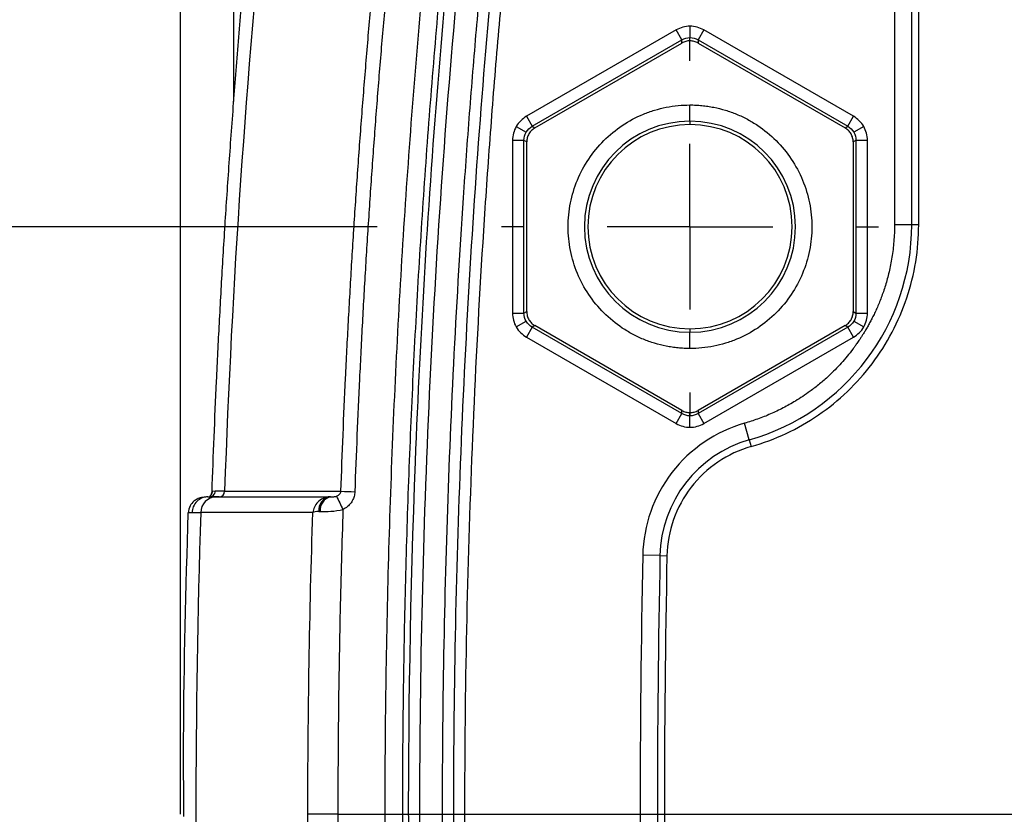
# Model space of a CAD drawing. Header units: millimetres. Extents: x 19 to 819, y 19 to 629.
# Tile 18 of 73: x 159 to 189, y 331 to 356. Entities that reach past the tile are written whole.
import ezdxf

# ---------------------------------------------------------------- set-up
doc = ezdxf.new("R2010")
doc.units = ezdxf.units.MM
doc.header["$LTSCALE"] = 3
doc.linetypes.add('CENTERX2', pattern=[20.32, 12.7, -2.54, 2.54, -2.54])
doc.layers.add('CENTER', color=40, linetype='CENTERX2')
doc.layers.add('DIMENSIONS', color=140, linetype='Continuous', lineweight=25)
doc.styles.add('SLDTEXTSTYLE0', font='TXT', dxfattribs={"width": 0.7})
doc.dimstyles.new('SLDDIMSTYLE2', dxfattribs={"dimtxt": 6.474023, "dimasz": 9.906, "dimexe": 0, "dimexo": 0.0625, "dimgap": 1.618506, "dimtad": 0, "dimtih": 1, "dimtoh": 1, "dimrnd": 1e-09, "dimzin": 12, "dimdsep": 46, "dimtxsty": 'SLDTEXTSTYLE0', "dimsah": 1, "dimcen": 0.09, "dimadec": 0, "dimazin": 3, "dimtfac": 1, "dimtmove": 0, "dimatfit": 0, "dimfxl": 0, "dimfrac": 2, "dimtolj": 1, "dimtzin": 12, "dimarcsym": 0})
doc.dimstyles.new('SLDDIMSTYLE3', dxfattribs={"dimtxt": 6.474023, "dimasz": 9.906, "dimexe": 0, "dimexo": 0.0625, "dimgap": 1.618506, "dimtad": 0, "dimtih": 1, "dimtoh": 1, "dimrnd": 1e-09, "dimzin": 4, "dimdsep": 46, "dimtxsty": 'SLDTEXTSTYLE0', "dimsah": 1, "dimcen": 0.09, "dimadec": 0, "dimazin": 1, "dimtfac": 1, "dimtmove": 0, "dimatfit": 0, "dimfxl": 0, "dimfrac": 2, "dimtolj": 1, "dimtzin": 12, "dimarcsym": 0})
doc.dimstyles.new('SLDDIMSTYLE8', dxfattribs={"dimtxt": 6.474023, "dimasz": 9.906, "dimexe": 0, "dimexo": 0.0625, "dimgap": 1.618506, "dimtad": 0, "dimtih": 1, "dimtoh": 1, "dimlfac": 1.333333, "dimrnd": 1e-09, "dimzin": 12, "dimdsep": 46, "dimtxsty": 'SLDTEXTSTYLE0', "dimsah": 1, "dimcen": 0.09, "dimadec": 0, "dimazin": 3, "dimtfac": 1, "dimtmove": 0, "dimatfit": 0, "dimfxl": 0, "dimfrac": 2, "dimtolj": 1, "dimtzin": 12, "dimarcsym": 0})

# ---------------------------------------------------------------- blocks, each defined once
blk = doc.blocks.new('_D_7')
at = {"layer": 'DIMENSIONS'}
for p, q in [((163.511, 335.04), (163.511, 435.212)), ((230.645, 335.04), (230.645, 435.212)), ((163.511, 425.687), (144.461, 425.687)), ((187.768, 425.687), (185.594, 425.687)), ((185.594, 425.687), (185.594, 415.397)), ((207.006, 425.687), (209.18, 425.687)), ((209.18, 425.687), (209.18, 415.397)), ((230.645, 425.687), (249.695, 425.687)), ((185.594, 415.397), (187.768, 415.397)), ((209.18, 415.397), (207.006, 415.397))]:
    blk.add_line(p, q, dxfattribs=at)
for points in [[(163.511, 425.687), (153.605, 427.211), (153.605, 424.163)], [(230.645, 425.687), (240.551, 424.163), (240.551, 427.211)]]:
    blk.add_solid(points, dxfattribs=at)
at = {"layer": 'DIMENSIONS', "char_height": 6.35, "attachment_point": 1, "style": 'SLDTEXTSTYLE0'}
for s, insert in [('67.1', (187.768, 435.322)), ('2.64', (187.768, 423.583))]:
    blk.add_mtext(s, dxfattribs=dict(at, insert=insert))
blk = doc.blocks.new('_D_8')
at = {"layer": 'DIMENSIONS'}
for p, q in [((143.369, 349.23), (143.369, 368.28)), ((169.532, 349.23), (133.844, 349.23)), ((133.75, 334.116), (131.576, 334.116)), ((131.576, 334.116), (131.576, 323.827)), ((152.988, 334.116), (155.162, 334.116)), ((155.162, 334.116), (155.162, 323.827)), ((131.576, 323.827), (133.75, 323.827)), ((155.162, 323.827), (152.988, 323.827)), ((169.636, 313.23), (133.844, 313.23)), ((143.369, 313.23), (143.369, 294.18))]:
    blk.add_line(p, q, dxfattribs=at)
for points in [[(143.369, 349.23), (144.893, 359.136), (141.845, 359.136)], [(143.369, 313.23), (141.845, 303.324), (144.893, 303.324)]]:
    blk.add_solid(points, dxfattribs=at)
at = {"layer": 'DIMENSIONS', "char_height": 6.35, "attachment_point": 1, "style": 'SLDTEXTSTYLE0'}
for s, insert in [('36.0', (133.75, 343.751)), ('1.42', (133.75, 332.012))]:
    blk.add_mtext(s, dxfattribs=dict(at, insert=insert))
blk = doc.blocks.new('SW_CENTERMARKSYMBOL_4')
at = {"layer": 'CENTER', "color": 0}
for p, q in [((0, 5.08), (0, 5.773)), ((0, 0), (0, 2.54)), ((-5.08, 0), (-5.773, 0)), ((0, 0), (-2.54, 0)), ((0, 0), (0, -2.54)), ((0, 0), (2.54, 0)), ((5.08, 0), (5.773, 0)), ((0, -5.08), (0, -5.773))]:
    blk.add_line(p, q, dxfattribs=at)
blk = doc.blocks.new('_D_11')
at = {"layer": 'DIMENSIONS'}
for p, q in [((114.589, 360.68), (114.589, 379.73)), ((171.351, 360.68), (105.064, 360.68)), ((104.97, 334.116), (102.796, 334.116)), ((102.796, 334.116), (102.796, 323.827)), ((124.208, 334.116), (126.382, 334.116)), ((126.382, 334.116), (126.382, 323.827)), ((102.796, 323.827), (104.97, 323.827)), ((126.382, 323.827), (124.208, 323.827)), ((171.351, 301.78), (105.064, 301.78)), ((114.589, 301.78), (114.589, 282.73))]:
    blk.add_line(p, q, dxfattribs=at)
for points in [[(114.589, 360.68), (116.113, 370.586), (113.065, 370.586)], [(114.589, 301.78), (113.065, 291.874), (116.113, 291.874)]]:
    blk.add_solid(points, dxfattribs=at)
at = {"layer": 'DIMENSIONS', "char_height": 6.35, "attachment_point": 1, "style": 'SLDTEXTSTYLE0'}
for s, insert in [('78.5', (104.97, 343.751)), ('3.09', (104.97, 332.012))]:
    blk.add_mtext(s, dxfattribs=dict(at, insert=insert))

msp = doc.modelspace()

# ---------------------------------------------------------------- linework, layer by layer
for p, q in [((165.134364, 360.837415), (165.134364, 353.070762)), ((185.380967, 358.569271), (185.380967, 349.292031)), ((185.908343, 349.292031), (185.908343, 358.569271)), ((186.122067, 349.292354), (186.122067, 358.569594)), ((179.115186, 355.37453), (179.115186, 355.024601)), ((178.69025, 355.260665), (174.104538, 352.613103)), ((178.865224, 354.957603), (178.69025, 355.260665)), ((179.540121, 355.260665), (179.365148, 354.957603)), ((184.125834, 352.613103), (179.540121, 355.260665)), ((174.279511, 352.31004), (178.865224, 354.957603)), ((174.365148, 352.260598), (178.865224, 354.858718)), ((178.865224, 354.858718), (178.865224, 354.957603)), ((179.365148, 354.957603), (183.95086, 352.31004)), ((179.365148, 354.957603), (179.365148, 354.858718)), ((179.365148, 354.858718), (183.865224, 352.260598)), ((179.115186, 352.46268), (179.115186, 352.962376)), ((174.104538, 352.613103), (174.279511, 352.31004)), ((183.95086, 352.31004), (184.125834, 352.613103)), ((179.115186, 352.46268), (179.115186, 352.358753)), ((173.793461, 352.30203), (174.096508, 352.127066)), ((174.279511, 352.31004), (174.365148, 352.260598)), ((183.865224, 352.260598), (183.95086, 352.31004)), ((184.43691, 352.30203), (184.133863, 352.127066)), ((173.679603, 351.877094), (173.679603, 346.581969)), ((174.029549, 351.877094), (173.679603, 351.877094)), ((174.029549, 346.581969), (174.029549, 351.877094)), ((174.115186, 351.827651), (174.029549, 351.877094)), ((174.115186, 346.631411), (174.115186, 351.827651)), ((184.200822, 351.877094), (184.115186, 351.827651)), ((184.115186, 351.827651), (184.115186, 346.631411)), ((184.200822, 351.877094), (184.200822, 346.581969)), ((184.550769, 351.877094), (184.200822, 351.877094)), ((184.550769, 346.581969), (184.550769, 351.877094)), ((186.122067, 349.292354), (185.908343, 349.292031)), ((173.679603, 346.581969), (174.029549, 346.581969)), ((174.029549, 346.581969), (174.115186, 346.631411)), ((184.115186, 346.631411), (184.200822, 346.581969)), ((184.200822, 346.581969), (184.550769, 346.581969)), ((173.793461, 346.157032), (174.096508, 346.331996)), ((184.133863, 346.331996), (184.43691, 346.157032)), ((174.279511, 346.149022), (174.104538, 345.845959)), ((174.365148, 346.198464), (174.279511, 346.149022)), ((178.865224, 343.50146), (174.279511, 346.149022)), ((178.865224, 343.600344), (174.365148, 346.198464)), ((179.115186, 346.100309), (179.115186, 345.996382)), ((179.115186, 345.496687), (179.115186, 345.996382)), ((183.865224, 346.198464), (179.365148, 343.600344)), ((183.95086, 346.149022), (179.365148, 343.50146)), ((183.95086, 346.149022), (183.865224, 346.198464)), ((184.125834, 345.845959), (183.95086, 346.149022)), ((174.104538, 345.845959), (178.69025, 343.198397)), ((179.540121, 343.198397), (184.125834, 345.845959)), ((178.865224, 343.50146), (178.865224, 343.600344)), ((179.365148, 343.600344), (179.365148, 343.50146)), ((178.69025, 343.198397), (178.865224, 343.50146)), ((179.115186, 343.434462), (179.115186, 343.533365)), ((179.115186, 343.084533), (179.115186, 343.434462)), ((179.365148, 343.50146), (179.540121, 343.198397)), ((180.931685, 342.698898), (180.787141, 343.20608)), ((180.931685, 342.698898), (180.99052, 342.493452)), ((164.426035, 340.969064), (164.425421, 340.954927)), ((164.692621, 340.952262), (168.115666, 340.952217)), ((168.091383, 340.952221), (168.115666, 340.952217)), ((167.561277, 340.471672), (164.128716, 340.471469)), ((178.196204, 339.149586), (177.668934, 339.160176)), ((178.196204, 339.149586), (178.409891, 339.14562)), ((168.328068, 331.229531), (167.409187, 331.229531))]:
    msp.add_line(p, q)
for centre, radius, start, end in [((179.115186, 349.229531), 3.233149, 90, 270), ((179.115186, 349.229531), 3.129222, 90, 270), ((179.115186, 349.229531), 3.233149, 270, 90), ((179.115186, 349.229531), 3.129222, 270, 90), ((179.052686, 349.292031), 6.855658, 285.9071994, 0), ((181.964786, 339.073896), 3.769342, 105.9071994, 178.8493947), ((164.60919, 340.471981), 0.480474, 91.7635928, 180.0611033), ((164.296903, 341.118206), 0.177041, 309.4570226, 358.0158965), ((164.687354, 341.123752), 0.171571, 271.7590043, 359.9432116), ((168.153937, 340.543618), 0.413362, 98.7036395, 185.6106309), ((168.192899, 340.551591), 0.408002, 100.9116288, 186.9110231), ((180.619809, 346.64956), 13.575739, 204.7189698, 206.626112), ((185.170262, 805.746931), 464.925338, 267.93540276, 267.98797881), ((572.531852, 331.229531), 394.415176, 178.84939465, 181.15060535)]:
    msp.add_arc(centre, radius, start, end)
for points, knots in [([(197.116487, 287.95422), (196.891472, 287.955024), (196.441646, 287.956633), (195.767312, 287.972452), (195.093749, 287.998088), (194.420956, 288.034501), (193.748933, 288.081435), (193.077681, 288.138958), (192.407199, 288.207051), (191.737489, 288.285721), (191.068549, 288.374964), (190.40038, 288.474782), (189.73298, 288.585173), (188.623791, 288.786458), (187.082025, 289.115744), (185.448486, 289.545991), (184.155409, 289.935044), (183.408112, 290.180419), (182.928258, 290.344152), (182.684168, 290.430107), (182.470056, 290.510637), (182.143061, 290.629943), (181.746804, 290.750281), (181.371583, 290.789382), (181.133921, 290.786494), (181.009309, 290.787363), (180.887374, 290.788231), (180.725031, 290.79065), (180.520857, 290.792862), (180.28752, 290.790081), (180.040649, 290.788335), (179.780535, 290.790311), (179.520634, 290.792269), (179.244471, 290.790378), (178.954425, 290.786207), (178.625573, 290.786772), (178.239314, 290.789179), (177.803227, 290.807614), (177.151488, 290.886423), (176.358039, 291.075692), (175.447371, 291.448762), (174.604244, 291.951931), (173.847375, 292.580161), (173.194844, 293.312659), (172.660629, 294.137414), (172.259179, 295.03312), (172.038981, 295.806723), (171.933129, 296.541866), (171.831558, 297.340587), (171.693928, 298.502085), (171.420317, 300.893418), (171.052865, 304.396389), (170.656746, 308.894264), (170.33271, 313.396412), (170.081599, 317.902908), (169.903185, 322.413727), (169.797534, 326.928885), (169.756411, 332.573644), (169.856808, 339.344371), (170.196769, 347.233413), (170.759411, 355.109923), (171.315572, 360.677202), (171.694391, 363.946887), (171.798052, 364.813711), (171.879716, 365.482695), (171.940544, 365.972812), (172.000455, 366.41326), (172.144749, 367.045839), (172.419406, 367.835295), (172.897411, 368.721101), (173.502683, 369.522916), (174.228898, 370.2204), (175.050687, 370.797422), (175.955078, 371.239239), (176.914357, 371.536335), (177.72999, 371.655225), (178.267805, 371.669016), (178.592806, 371.668788), (178.868465, 371.668542), (179.33124, 371.66861), (179.905812, 371.668728), (180.478899, 371.669184), (180.911966, 371.668791), (181.179766, 371.669838), (181.428618, 371.677164), (181.657763, 371.703562), (181.882567, 371.752813), (182.105313, 371.822438), (182.414425, 371.931556), (182.968621, 372.131008), (184.064443, 372.499465), (185.625127, 372.9684), (187.520044, 373.442748), (189.215564, 373.78619), (190.705876, 374.031039), (191.981966, 374.202507), (193.261176, 374.336408), (194.543504, 374.431864), (195.828944, 374.492281), (196.687088, 374.500674), (197.116487, 374.504874)], [0, 0, 0, 0, 0.00533185, 0.010658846, 0.015982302, 0.021303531, 0.02662385, 0.031944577, 0.037267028, 0.04259252, 0.047922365, 0.053257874, 0.058600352, 0.063951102, 0.079969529, 0.095942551, 0.103963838, 0.1119639, 0.114578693, 0.115977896, 0.118095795, 0.119998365, 0.124228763, 0.127871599, 0.128876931, 0.129861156, 0.130824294, 0.131766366, 0.133708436, 0.135662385, 0.137295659, 0.139558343, 0.141826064, 0.143454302, 0.146102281, 0.14869957, 0.151246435, 0.155255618, 0.159033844, 0.166789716, 0.174500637, 0.18226722, 0.18996435, 0.197717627, 0.205424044, 0.213152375, 0.220900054, 0.224383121, 0.230742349, 0.23997937, 0.252094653, 0.287772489, 0.323429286, 0.359074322, 0.394716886, 0.430366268, 0.466031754, 0.501722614, 0.564110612, 0.626450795, 0.688792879, 0.751186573, 0.75899744, 0.766782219, 0.77187154, 0.774965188, 0.778485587, 0.782396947, 0.79032151, 0.798206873, 0.806151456, 0.814029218, 0.821969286, 0.829849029, 0.837782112, 0.84567506, 0.849287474, 0.850523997, 0.85337638, 0.855819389, 0.861489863, 0.866991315, 0.869399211, 0.871751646, 0.873337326, 0.875296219, 0.877207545, 0.878781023, 0.880823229, 0.884975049, 0.892737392, 0.908215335, 0.923575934, 0.939008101, 0.949193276, 0.959358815, 0.969513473, 0.979666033, 0.989825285, 1, 1, 1, 1]), ([(188.688354, 289.867615), (187.62559, 290.084044), (186.568369, 290.341822), (184.991119, 290.792496), (184.466779, 290.953386), (183.682544, 291.210947), (183.421511, 291.299515), (183.030533, 291.436452), (182.90048, 291.484044), (182.640519, 291.580282), (182.510413, 291.627497), (182.248564, 291.710224), (182.116801, 291.745587), (181.850821, 291.798755), (181.716725, 291.817421), (181.311836, 291.854816), (181.037884, 291.850932), (180.217654, 291.850932), (179.670996, 291.852087), (178.850529, 291.850383), (178.576544, 291.846268), (178.030942, 291.85498), (177.759723, 291.875983), (176.95927, 292.004163), (176.44894, 292.166016), (175.724716, 292.523655), (175.490812, 292.66157), (175.051288, 292.966589), (174.843791, 293.134771), (174.453978, 293.503363), (174.270685, 293.705165), (173.939981, 294.127782), (173.791202, 294.349727), (173.527714, 294.815486), (173.412307, 295.061466), (173.220739, 295.563962), (173.14439, 295.819645), (173.031012, 296.337578), (172.99636, 296.600799), (172.933476, 297.128479), (172.901654, 297.392246), (172.61372, 299.765852), (172.381882, 301.878682), (171.75914, 308.224255), (171.440898, 312.464378), (170.998711, 320.940567), (170.874342, 325.177979), (170.818903, 333.653174), (170.887903, 337.890678), (171.21962, 346.365499), (171.482337, 350.604496), (172.022283, 356.957557), (172.226472, 359.07304), (172.569004, 362.242421), (172.689227, 363.298269), (172.847062, 364.617312), (172.87901, 364.881089), (172.943653, 365.408494), (172.974802, 365.672463), (173.078949, 366.461923), (173.224259, 366.971167), (173.560142, 367.707408), (173.691003, 367.944224), (173.984158, 368.392734), (174.146933, 368.606068), (174.506123, 369.009867), (174.700214, 369.197148), (175.111566, 369.537976), (175.329236, 369.692643), (175.790128, 369.971363), (176.031771, 370.094126), (176.520154, 370.297217), (176.768333, 370.379093), (177.272047, 370.506566), (177.527485, 370.552645), (178.046132, 370.606466), (178.310209, 370.609932), (179.105007, 370.607671), (179.634474, 370.60813), (180.428814, 370.60813), (180.693647, 370.607868), (181.223181, 370.607993), (181.487381, 370.610855), (182.002803, 370.680582), (182.253393, 370.750568), (182.625037, 370.876467), (182.748294, 370.92151), (182.995119, 371.010067), (183.118669, 371.053668), (183.736993, 371.268832), (184.233608, 371.431322), (184.73215, 371.584303)], [0, 0, 0, 0, 0.03125, 0.03125, 0.046875, 0.046875, 0.0546875, 0.0546875, 0.05859375, 0.05859375, 0.0625, 0.0625, 0.06640625, 0.06640625, 0.0703125, 0.0703125, 0.078125, 0.078125, 0.09375, 0.09375, 0.1015625, 0.1015625, 0.109375, 0.109375, 0.125, 0.125, 0.1328125, 0.1328125, 0.140625, 0.140625, 0.1484375, 0.1484375, 0.15625, 0.15625, 0.1640625, 0.1640625, 0.171875, 0.171875, 0.1796875, 0.1796875, 0.1875, 0.1875, 0.25, 0.25, 0.375, 0.375, 0.5, 0.5, 0.625, 0.625, 0.75, 0.75, 0.8125, 0.8125, 0.84375, 0.84375, 0.8515625, 0.8515625, 0.859375, 0.859375, 0.875, 0.875, 0.8828125, 0.8828125, 0.890625, 0.890625, 0.8984375, 0.8984375, 0.90625, 0.90625, 0.9140625, 0.9140625, 0.921875, 0.921875, 0.9296875, 0.9296875, 0.9375, 0.9375, 0.953125, 0.953125, 0.9609375, 0.9609375, 0.96875, 0.96875, 0.9765625, 0.9765625, 0.98046875, 0.98046875, 0.984375, 0.984375, 1, 1, 1, 1]), ([(197.116487, 288.485286), (196.904455, 288.486016), (196.484584, 288.487463), (195.86121, 288.501287), (195.250714, 288.523059), (194.653249, 288.553098), (194.068944, 288.59069), (193.497917, 288.635399), (192.940287, 288.68672), (192.39613, 288.743932), (191.865518, 288.806542), (191.348485, 288.874035), (190.84505, 288.945926), (190.35522, 289.021741), (189.878989, 289.101024), (189.416341, 289.183333), (188.967248, 289.268242), (188.531675, 289.355343), (188.109577, 289.444238), (187.7009, 289.534547), (187.305586, 289.625902), (186.923569, 289.717951), (186.554776, 289.810354), (186.199131, 289.902785), (185.856554, 289.99493), (185.52696, 290.086493), (185.210255, 290.177164), (184.706385, 290.325544), (184.059619, 290.526321), (183.313289, 290.774405), (182.709377, 290.986697), (182.248407, 291.161588), (181.905882, 291.251953), (181.62074, 291.296492), (181.320748, 291.320983), (180.942687, 291.320945), (180.487011, 291.321173), (179.957692, 291.321215), (179.35733, 291.321954), (178.697791, 291.319884), (178.004611, 291.317328), (177.303889, 291.40063), (176.618339, 291.564771), (175.96417, 291.807585), (175.34705, 292.124096), (174.769888, 292.50832), (174.233545, 292.966357), (173.826654, 293.409909), (173.50641, 293.829937), (173.240193, 294.237506), (172.966806, 294.755274), (172.717654, 295.382974), (172.521635, 296.119826), (172.422878, 296.96894), (172.3068, 297.916372), (172.182409, 298.969719), (172.05051, 300.123882), (171.912633, 301.379227), (171.770054, 302.735865), (171.624268, 304.194002), (171.476875, 305.75381), (171.329577, 307.415457), (171.18418, 309.179092), (171.0426, 311.044845), (170.906867, 313.01282), (170.779125, 315.08309), (170.644013, 317.581422), (170.515685, 320.47484), (170.409249, 323.729982), (170.340703, 326.986864), (170.310113, 330.244824), (170.317537, 333.503203), (170.363056, 336.761333), (170.44657, 340.018549), (170.568033, 343.274187), (170.727401, 346.527582), (170.92461, 349.778076), (171.159678, 353.024998), (171.432245, 356.267723), (171.74313, 359.505481), (172.088799, 362.738049), (172.350922, 364.888824), (172.481944, 365.963892)], [0, 0, 0, 0, 0.006538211, 0.012947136, 0.019226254, 0.025375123, 0.031393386, 0.037280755, 0.04303682, 0.048660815, 0.054152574, 0.059512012, 0.064739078, 0.069833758, 0.07479607, 0.079626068, 0.084323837, 0.088889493, 0.09332318, 0.097625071, 0.10179536, 0.105834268, 0.109742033, 0.113518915, 0.117165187, 0.12068114, 0.124067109, 0.12732342, 0.136878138, 0.144948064, 0.151573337, 0.156618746, 0.160142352, 0.162471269, 0.165510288, 0.169413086, 0.174123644, 0.17956345, 0.18573486, 0.192635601, 0.199906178, 0.207090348, 0.214335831, 0.221595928, 0.228553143, 0.235677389, 0.242927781, 0.250249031, 0.254188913, 0.259205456, 0.265241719, 0.272210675, 0.279988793, 0.288671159, 0.29853133, 0.309431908, 0.321371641, 0.334351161, 0.348371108, 0.363432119, 0.379534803, 0.396679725, 0.414867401, 0.434098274, 0.454372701, 0.475690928, 0.498053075, 0.531517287, 0.564991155, 0.598472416, 0.63195882, 0.665448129, 0.698938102, 0.732426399, 0.765910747, 0.799388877, 0.832858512, 0.866317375, 0.899763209, 0.933193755, 0.96660676, 1, 1, 1, 1]), ([(172.653426, 365.942401), (172.645225, 365.877516), (172.637891, 365.818247), (172.622424, 365.694138), (172.614712, 365.632081), (172.591636, 365.4459), (172.545722, 365.073467), (172.500548, 364.700878), (172.411215, 363.955614), (172.236566, 362.464678), (172.073963, 360.972521), (171.764819, 357.986579), (171.580118, 355.993562), (171.090407, 350.009679), (170.850108, 346.018386), (170.386441, 334.047364), (170.420462, 326.066353), (170.984789, 314.094366), (171.258871, 310.101219), (171.798868, 304.121448), (172.000343, 302.130136), (172.278964, 299.643898), (172.336027, 299.146787), (172.452827, 298.152856), (172.513678, 297.654252), (172.603032, 296.914021), (172.629096, 296.664631), (172.687556, 296.277497), (172.710875, 296.146177), (172.767092, 295.886009), (172.799918, 295.757157), (172.911806, 295.372795), (173.005018, 295.119241), (173.227399, 294.625476), (173.355166, 294.388719), (173.642191, 293.936296), (173.801077, 293.720741), (174.151208, 293.30902), (174.341182, 293.114835), (174.743265, 292.758886), (174.955793, 292.596186), (175.404585, 292.300001), (175.641165, 292.166355), (176.371186, 291.81897), (176.884049, 291.659479), (177.551702, 291.550309), (177.6864, 291.533092), (177.957298, 291.508246), (178.094667, 291.501027), (178.362908, 291.494889), (178.493065, 291.49457), (178.753081, 291.495069), (178.881973, 291.496067), (179.520761, 291.498624), (180.036933, 291.496887), (180.679787, 291.496887), (180.808357, 291.496887), (181.001213, 291.496887), (181.066922, 291.497141), (181.188368, 291.496407), (181.489563, 291.490047), (181.778354, 291.45767), (182.22299, 291.355228), (182.451012, 291.273006), (182.756409, 291.159742), (182.818508, 291.136735), (182.945105, 291.091146), (183.007047, 291.069512), (183.192463, 291.004696), (183.316158, 290.962095), (183.93506, 290.752129), (184.431557, 290.593859), (186.920431, 289.850218), (188.931892, 289.407589), (192.994204, 288.813595), (195.044971, 288.66421), (197.116487, 288.666738)], [0, 0, 0, 0, 0.001953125, 0.001953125, 0.00390625, 0.00390625, 0.0078125, 0.015625, 0.015625, 0.03125, 0.0625, 0.0625, 0.125, 0.125, 0.25, 0.25, 0.5, 0.5, 0.625, 0.625, 0.6875, 0.6875, 0.703125, 0.703125, 0.71875, 0.71875, 0.7265625, 0.7265625, 0.73046875, 0.73046875, 0.734375, 0.734375, 0.7421875, 0.7421875, 0.75, 0.75, 0.7578125, 0.7578125, 0.765625, 0.765625, 0.7734375, 0.7734375, 0.78125, 0.78125, 0.796875, 0.796875, 0.80078125, 0.80078125, 0.8046875, 0.8046875, 0.80859375, 0.80859375, 0.8125, 0.8125, 0.828125, 0.828125, 0.83203125, 0.83203125, 0.833984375, 0.833984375, 0.8359375, 0.84375, 0.84375, 0.8515625, 0.8515625, 0.853515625, 0.853515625, 0.85546875, 0.85546875, 0.859375, 0.859375, 0.875, 0.875, 0.9375, 0.9375, 1, 1, 1, 1]), ([(197.116487, 290.403114), (196.913499, 290.403735), (196.508174, 290.404975), (195.901232, 290.418048), (195.296358, 290.439341), (194.69355, 290.46965), (194.092809, 290.508763), (193.494135, 290.556738), (192.897528, 290.613558), (192.302986, 290.67923), (191.46033, 290.785204), (190.369323, 290.950071), (189.041501, 291.19766), (187.715275, 291.490686), (186.353626, 291.836779), (185.039959, 292.209062), (184.068844, 292.526215), (183.474783, 292.750597), (183.047908, 292.907135), (182.506727, 293.075548), (181.837035, 293.201906), (181.163696, 293.237422), (180.477023, 293.247261), (179.786672, 293.241475), (179.199909, 293.228002), (178.738592, 293.223709), (178.382533, 293.229287), (178.038781, 293.245001), (177.694811, 293.279455), (177.362566, 293.345647), (176.914227, 293.486097), (176.380849, 293.727375), (175.772404, 294.13567), (175.232287, 294.675497), (174.82091, 295.282005), (174.557095, 295.894443), (174.411073, 296.502874), (174.320244, 297.145866), (174.209393, 298.07041), (174.015026, 299.695416), (173.757207, 302.026052), (173.196473, 307.58466), (172.565696, 315.944006), (172.173719, 327.112743), (172.225419, 336.419347), (172.492239, 343.863658), (172.751162, 348.527791), (173.013822, 352.270336), (173.239991, 355.069619), (173.490706, 357.837722), (173.682086, 359.671044), (173.77728, 360.582948)], [0, 0, 0, 0, 0.006851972, 0.013682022, 0.020491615, 0.027282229, 0.034055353, 0.040812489, 0.047555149, 0.054284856, 0.061003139, 0.07622314, 0.091522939, 0.106589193, 0.122063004, 0.13894173, 0.152674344, 0.156528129, 0.160376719, 0.168022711, 0.175634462, 0.183309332, 0.19074941, 0.19882004, 0.206610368, 0.210561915, 0.214392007, 0.218629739, 0.222174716, 0.226051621, 0.230041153, 0.238014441, 0.245720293, 0.25465347, 0.263621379, 0.270291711, 0.277050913, 0.284674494, 0.292206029, 0.308484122, 0.339918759, 0.371357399, 0.497072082, 0.622812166, 0.748505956, 0.811136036, 0.874251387, 0.906179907, 0.937778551, 0.969050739, 1, 1, 1, 1]), ([(168.420758, 341.123402), (168.442155, 341.700964), (168.484952, 342.856169), (168.562722, 344.588558), (168.650435, 346.320713), (168.749067, 348.052534), (168.858359, 349.783963), (168.978377, 351.514931), (169.109121, 353.24537), (169.250524, 354.975221), (169.402847, 356.704389), (169.565115, 358.432909), (169.682333, 359.584447), (169.740947, 360.160257)], [0, 0, 0, 0, 0.0908438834, 0.1817008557, 0.2725709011, 0.3634540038, 0.4543501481, 0.545259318, 0.6361814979, 0.7271166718, 0.8180648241, 0.9090259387, 1, 1, 1, 1]), ([(188.688354, 290.577892), (188.490359, 290.620198), (188.092231, 290.705269), (187.494158, 290.84429), (186.891419, 290.992467), (186.278754, 291.152057), (185.662663, 291.321133), (185.04766, 291.498716), (184.466055, 291.676443), (183.893622, 291.863638), (183.332287, 292.070925), (182.751744, 292.287819), (182.151794, 292.453856), (181.65137, 292.524168), (181.235113, 292.545419), (180.818267, 292.55635), (180.281859, 292.561862), (179.656393, 292.552207), (179.004674, 292.537771), (178.38113, 292.540288), (177.860542, 292.568032), (177.476569, 292.621794), (177.173974, 292.687515), (176.874616, 292.778578), (176.280956, 293.003904), (175.441615, 293.477294), (174.692257, 294.241149), (174.230357, 294.946635), (173.961943, 295.523008), (173.817747, 296.022515), (173.73412, 296.437038), (173.673266, 296.812944), (173.601967, 297.373296), (173.499659, 298.216012), (173.262935, 300.240118), (172.926498, 303.334019), (172.547934, 307.388176), (172.228149, 311.447704), (171.967957, 315.512708), (171.666757, 321.613379), (171.474577, 329.759554), (171.587768, 338.242863), (171.864212, 345.028339), (172.114106, 349.282764), (172.360216, 352.696344), (172.568739, 355.252367), (172.796502, 357.770796), (172.968108, 359.435833), (173.053303, 360.262449)], [0, 0, 0, 0, 0.007485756, 0.015052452, 0.022701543, 0.030434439, 0.038460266, 0.046322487, 0.054101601, 0.060945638, 0.068586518, 0.07622501, 0.083854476, 0.091553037, 0.094848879, 0.099263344, 0.106970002, 0.114681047, 0.122390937, 0.131071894, 0.13773354, 0.141645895, 0.145394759, 0.149170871, 0.153202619, 0.168869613, 0.18434071, 0.192249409, 0.199971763, 0.207753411, 0.211407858, 0.215605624, 0.221829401, 0.232291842, 0.246993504, 0.297178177, 0.347356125, 0.397538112, 0.4477349, 0.497957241, 0.623372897, 0.748941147, 0.811571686, 0.874455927, 0.906505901, 0.93811136, 0.969275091, 1, 1, 1, 1]), ([(197.116487, 290.060191), (195.310158, 290.058142), (193.517335, 290.172141), (190.848235, 290.523266), (189.961827, 290.67032), (188.195361, 291.025423), (187.313326, 291.233123), (185.99802, 291.582948), (185.560399, 291.705818), (184.691696, 291.963585), (184.261162, 292.099584), (183.626371, 292.326003), (183.415413, 292.407837), (182.974935, 292.567841), (182.747529, 292.643939), (182.27847, 292.768605), (182.036384, 292.817255), (181.542854, 292.876614), (181.299594, 292.887033), (180.830208, 292.898621), (180.597237, 292.901848), (180.130217, 292.902412), (179.896028, 292.899056), (179.200059, 292.886069), (178.742574, 292.87473), (178.077289, 292.898683), (177.861156, 292.913731), (177.442299, 292.975146), (177.240603, 293.022631), (176.830469, 293.157434), (176.623526, 293.242634), (176.232327, 293.433925), (176.045455, 293.541941), (175.68898, 293.787523), (175.518471, 293.925586), (175.201918, 294.22405), (175.055896, 294.384111), (174.787834, 294.724386), (174.665635, 294.905098), (174.451066, 295.283952), (174.360414, 295.478713), (174.213434, 295.8807), (174.156904, 296.08893), (174.065123, 296.523856), (174.029993, 296.74949), (173.967928, 297.20685), (173.940156, 297.439887), (173.883425, 297.90548), (173.855388, 298.138814), (173.605681, 300.240122), (173.401951, 302.10691), (172.848796, 307.715228), (172.555969, 311.459897), (172.121896, 318.956665), (171.980819, 322.709616), (171.85224, 330.223902), (171.865065, 333.981024), (172.043608, 341.490154), (172.208881, 345.243543), (172.687156, 352.744452), (172.998072, 356.489208), (173.394312, 360.226292)], [0, 0, 0, 0, 0.0625, 0.0625, 0.09375, 0.09375, 0.125, 0.125, 0.140625, 0.140625, 0.15625, 0.15625, 0.1640625, 0.1640625, 0.171875, 0.171875, 0.1796875, 0.1796875, 0.1875, 0.1875, 0.1953125, 0.1953125, 0.203125, 0.203125, 0.21875, 0.21875, 0.2265625, 0.2265625, 0.234375, 0.234375, 0.2421875, 0.2421875, 0.25, 0.25, 0.2578125, 0.2578125, 0.265625, 0.265625, 0.2734375, 0.2734375, 0.28125, 0.28125, 0.2890625, 0.2890625, 0.296875, 0.296875, 0.3046875, 0.3046875, 0.3125, 0.3125, 0.375, 0.375, 0.5, 0.5, 0.625, 0.625, 0.75, 0.75, 0.875, 0.875, 1, 1, 1, 1]), ([(164.473837, 341.112076), (164.49402, 341.668181), (164.535026, 342.798074), (164.610392, 344.518935), (164.698168, 346.292354), (164.800283, 348.118182), (164.917479, 349.996297), (165.050895, 351.926548), (165.201486, 353.908782), (165.370713, 355.942783), (165.558309, 358.028494), (165.698222, 359.435324), (165.769054, 360.147543)], [0, 0, 0, 0, 0.0874814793, 0.1777448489, 0.2707901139, 0.3666172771, 0.4652263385, 0.5666172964, 0.6707901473, 0.777744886, 0.8874815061, 1, 1, 1, 1]), ([(170.165289, 360.115885), (170.106788, 359.541204), (169.989797, 358.391942), (169.827829, 356.666841), (169.67578, 354.941079), (169.534619, 353.214554), (169.404089, 351.487294), (169.284252, 349.759292), (169.175111, 348.030549), (169.076599, 346.301067), (168.988976, 344.570837), (168.911269, 342.839893), (168.868501, 341.685483), (168.847116, 341.108228)], [0, 0, 0, 0, 0.090935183, 0.181854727, 0.272762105, 0.363660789, 0.454554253, 0.545445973, 0.636339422, 0.727238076, 0.818145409, 0.909064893, 1, 1, 1, 1]), ([(179.365148, 354.858718), (179.346025, 354.868839), (179.307885, 354.889024), (179.246095, 354.909529), (179.18162, 354.922391), (179.094641, 354.928508), (178.983709, 354.916734), (178.905009, 354.878199), (178.865224, 354.858718)], [0, 0, 0, 0, 0.123991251, 0.247297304, 0.372051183, 0.5003137, 0.747389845, 1, 1, 1, 1]), ([(179.115186, 345.496687), (179.054328, 345.497556), (178.932553, 345.499295), (178.7501, 345.513376), (178.567914, 345.535865), (178.326568, 345.577907), (178.02955, 345.651984), (177.684621, 345.775157), (177.353212, 345.932006), (176.9343, 346.183723), (176.458235, 346.572691), (175.992232, 347.142806), (175.643836, 347.791641), (175.431375, 348.496768), (175.357826, 349.229517), (175.43137, 349.962281), (175.643835, 350.667396), (175.992187, 351.316244), (176.458326, 351.886321), (177.028313, 352.352573), (177.569111, 352.642511), (178.029177, 352.807283), (178.38522, 352.89567), (178.748552, 352.951967), (178.99309, 352.958909), (179.115186, 352.962376)], [0, 0, 0, 0, 0.015586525, 0.031188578, 0.046844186, 0.062590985, 0.093916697, 0.12511968, 0.156258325, 0.187668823, 0.250145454, 0.312618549, 0.375095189, 0.437568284, 0.500044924, 0.562518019, 0.624994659, 0.687467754, 0.749944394, 0.812406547, 0.874894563, 0.906051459, 0.937389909, 0.968739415, 1, 1, 1, 1]), ([(179.115186, 352.962376), (179.176043, 352.961506), (179.297818, 352.959767), (179.480271, 352.945686), (179.662458, 352.923198), (179.903803, 352.881155), (180.200821, 352.807078), (180.545751, 352.683906), (180.87716, 352.527056), (181.296071, 352.275339), (181.772137, 351.886371), (182.23814, 351.316256), (182.586536, 350.667422), (182.798996, 349.962295), (182.872546, 349.229545), (182.799001, 348.496782), (182.586536, 347.791666), (182.238185, 347.142818), (181.772045, 346.572742), (181.202059, 346.106489), (180.661261, 345.816551), (180.201195, 345.651779), (179.845152, 345.563392), (179.481819, 345.507095), (179.237281, 345.500153), (179.115186, 345.496687)], [0, 0, 0, 0, 0.0155865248, 0.0311885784, 0.0468441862, 0.0625909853, 0.0939166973, 0.1251196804, 0.1562583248, 0.1876688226, 0.2501454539, 0.3126185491, 0.375095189, 0.4375682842, 0.5000449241, 0.5625180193, 0.6249946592, 0.6874677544, 0.7499443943, 0.8124065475, 0.8748945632, 0.906051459, 0.9373899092, 0.9687394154, 1, 1, 1, 1]), ([(174.365148, 352.260598), (174.346822, 352.249097), (174.310271, 352.22616), (174.261617, 352.182901), (174.218242, 352.133495), (174.169455, 352.061227), (174.124185, 351.95927), (174.118207, 351.871847), (174.115186, 351.827651)], [0, 0, 0, 0, 0.123991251, 0.247297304, 0.372051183, 0.5003137, 0.747389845, 1, 1, 1, 1]), ([(184.115186, 351.827651), (184.114389, 351.849273), (184.1128, 351.892396), (184.099663, 351.95616), (184.078564, 352.018427), (184.040372, 352.096812), (183.97471, 352.186995), (183.901988, 352.235883), (183.865224, 352.260598)], [0, 0, 0, 0, 0.1239912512, 0.2472973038, 0.3720511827, 0.5003137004, 0.7473898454, 1, 1, 1, 1]), ([(185.380967, 349.292031), (185.37994, 349.205345), (185.37791, 349.033944), (185.361794, 348.780385), (185.337018, 348.534001), (185.303511, 348.295541), (185.262418, 348.065652), (185.214611, 347.84488), (185.16106, 347.633672), (185.102718, 347.432376), (185.040535, 347.241253), (184.975442, 347.060474), (184.908339, 346.890138), (184.840092, 346.730272), (184.771525, 346.580847), (184.703413, 346.441781), (184.636483, 346.312951), (184.571407, 346.194202), (184.508804, 346.085356), (184.449242, 345.986216), (184.393231, 345.896577), (184.341231, 345.816232), (184.293651, 345.744976), (184.250849, 345.682613), (184.213138, 345.628959), (184.180782, 345.583847), (184.154002, 345.547133), (184.132978, 345.518693), (184.117847, 345.498428), (184.108706, 345.486267), (183.99298, 345.332824), (183.755934, 345.045691), (183.409883, 344.693165), (183.086384, 344.40903), (182.82013, 344.203637), (182.571539, 344.031045), (182.359312, 343.894763), (182.158445, 343.776311), (181.90619, 343.641521), (181.584493, 343.487843), (181.190078, 343.329701), (180.920559, 343.247012), (180.787141, 343.20608)], [0, 0, 0, 0, 0.031779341, 0.062835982, 0.093110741, 0.12254835, 0.151097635, 0.178711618, 0.205347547, 0.230966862, 0.255535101, 0.279021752, 0.301400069, 0.322646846, 0.342742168, 0.361669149, 0.379413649, 0.395963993, 0.411310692, 0.425446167, 0.438364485, 0.450061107, 0.460532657, 0.469776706, 0.477791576, 0.484576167, 0.490129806, 0.494452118, 0.497542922, 0.499402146, 0.500029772, 0.568005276, 0.635714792, 0.680911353, 0.72576627, 0.758917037, 0.791840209, 0.818213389, 0.844388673, 0.896676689, 0.948852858, 1, 1, 1, 1]), ([(180.99052, 342.493452), (181.723163, 342.70228), (182.421628, 343.030519), (183.678321, 343.892046), (184.236323, 344.425177), (185.154215, 345.641312), (185.513939, 346.324095), (185.997925, 347.768834), (186.1221, 348.530528), (186.122067, 349.292354)], [0, 0, 0, 0, 0.25, 0.25, 0.5, 0.5, 0.75, 0.75, 1, 1, 1, 1]), ([(185.908343, 349.292031), (185.906737, 349.292031), (185.893986, 349.292031), (185.840843, 349.292031), (185.800304, 349.292031), (185.697879, 349.292031), (185.636316, 349.292031), (185.508351, 349.292031), (185.442321, 349.292031), (185.380967, 349.292031)], [0, 0, 0, 0, 0.25, 0.25, 0.5, 0.5, 0.75, 0.75, 1, 1, 1, 1]), ([(174.115186, 346.631411), (174.115983, 346.60979), (174.117572, 346.566667), (174.130709, 346.502903), (174.151808, 346.440635), (174.19, 346.36225), (174.255662, 346.272067), (174.328384, 346.223179), (174.365148, 346.198464)], [0, 0, 0, 0, 0.123991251, 0.247297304, 0.372051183, 0.5003137, 0.747389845, 1, 1, 1, 1]), ([(183.865224, 346.198464), (183.88355, 346.209965), (183.920101, 346.232903), (183.968754, 346.276162), (184.01213, 346.325568), (184.060917, 346.397835), (184.106187, 346.499792), (184.112164, 346.587215), (184.115186, 346.631411)], [0, 0, 0, 0, 0.123991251, 0.247297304, 0.372051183, 0.5003137, 0.747389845, 1, 1, 1, 1]), ([(178.865224, 343.600344), (178.884681, 343.590011), (178.923257, 343.569526), (178.985388, 343.548881), (179.049517, 343.535693), (179.093169, 343.534146), (179.115186, 343.533365)], [0, 0, 0, 0, 0.252191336, 0.499997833, 0.747805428, 1, 1, 1, 1]), ([(179.115186, 343.533365), (179.137203, 343.534146), (179.180854, 343.535693), (179.244983, 343.548881), (179.307114, 343.569526), (179.34569, 343.590011), (179.365148, 343.600344)], [0, 0, 0, 0, 0.252194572, 0.500002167, 0.747808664, 1, 1, 1, 1]), ([(180.787141, 343.20608), (179.902921, 342.954083), (179.122794, 342.425048), (178.000273, 340.968566), (177.687397, 340.079419), (177.668934, 339.160176)], [0, 0, 0, 0, 0.5, 0.5, 1, 1, 1, 1]), ([(180.99051, 342.493484), (180.627767, 342.390149), (180.281658, 342.22862), (179.657247, 341.805279), (179.379053, 341.543539), (178.918455, 340.94603), (178.73613, 340.610361), (178.485631, 339.898686), (178.417501, 339.522801), (178.409895, 339.14562)], [0, 0, 0, 0, 0.25, 0.25, 0.5, 0.5, 0.75, 0.75, 1, 1, 1, 1]), ([(164.335559, 340.952041), (164.263204, 340.944099), (164.145749, 340.931207), (164.091534, 340.915167), (164.011072, 340.883361), (163.901778, 340.812158), (163.781272, 340.67055), (163.757397, 340.536572), (163.744212, 340.462583)], [0, 0, 0, 0, 0.231398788, 0.375628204, 0.459850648, 0.591772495, 0.774557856, 1, 1, 1, 1]), ([(164.347983, 340.952079), (164.291544, 340.952079), (164.230835, 340.941777), (164.113162, 340.895281), (164.056534, 340.858943), (163.962166, 340.765806), (163.924719, 340.709296), (163.87537, 340.590948), (163.863335, 340.529456), (163.861545, 340.471986)], [0, 0, 0, 0, 0.25, 0.25, 0.5, 0.5, 0.75, 0.75, 1, 1, 1, 1]), ([(164.347983, 340.952079), (164.363526, 340.952093), (164.394588, 340.95212), (164.452497, 340.952158), (164.517909, 340.952194), (164.568892, 340.952216), (164.594403, 340.952228)], [0, 0, 0, 0, 0.250186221, 0.499991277, 0.7498007, 1, 1, 1, 1]), ([(164.39426, 340.952079), (164.434674, 340.952079), (164.481691, 340.968662), (164.549309, 341.034995), (164.56724, 341.082126), (164.568619, 341.123123)], [0, 0, 0, 0, 0.5, 0.5, 1, 1, 1, 1]), ([(164.692622, 340.952262), (164.666896, 340.952251), (164.615493, 340.95223), (164.54824, 340.952195), (164.488535, 340.952158), (164.436346, 340.95212), (164.408297, 340.952093), (164.39426, 340.952079)], [0, 0, 0, 0, 0.200265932, 0.400147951, 0.599896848, 0.799763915, 1, 1, 1, 1]), ([(164.475358, 341.114691), (164.474981, 341.108159), (164.474162, 341.09396), (164.468931, 341.067435), (164.45084, 341.019343), (164.437212, 341.003417), (164.42701, 340.991494)], [0, 0, 0, 0, 0.071382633, 0.155147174, 0.367568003, 1, 1, 1, 1]), ([(168.091383, 340.952221), (168.009627, 340.952219), (167.937547, 340.933041), (167.811822, 340.874564), (167.758144, 340.834706), (167.626187, 340.698736), (167.575424, 340.585779), (167.561277, 340.471672)], [0, 0, 0, 0, 0.25, 0.25, 0.5, 0.5, 1, 1, 1, 1]), ([(168.115666, 340.952217), (168.130489, 340.95225), (168.157795, 340.952312), (168.202001, 340.954784), (168.243875, 340.95916), (168.274354, 340.968455), (168.288018, 340.972622)], [0, 0, 0, 0, 0.322514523, 0.594144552, 0.818049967, 1, 1, 1, 1]), ([(168.288018, 340.972622), (168.301278, 340.978235), (168.32587, 340.988644), (168.357381, 341.009996), (168.38663, 341.037282), (168.412617, 341.073766), (168.418188, 341.107731), (168.420758, 341.123402)], [0, 0, 0, 0, 0.21787271, 0.40405657, 0.558236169, 0.796169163, 1, 1, 1, 1]), ([(168.847116, 341.108228), (168.845476, 341.084015), (168.842228, 341.03604), (168.826693, 340.965755), (168.803316, 340.89813), (168.77141, 340.833157), (168.715617, 340.747269), (168.625261, 340.647039), (168.531058, 340.592661), (168.483776, 340.565368)], [0, 0, 0, 0, 0.106117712, 0.210264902, 0.313966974, 0.418768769, 0.526167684, 0.76217368, 1, 1, 1, 1]), ([(167.787861, 340.502497), (167.88142, 340.501037), (167.994946, 340.501279), (168.236336, 340.518259), (168.366133, 340.535841), (168.483776, 340.565368)], [0, 0, 0, 0, 0.5, 0.5, 1, 1, 1, 1]), ([(168.483776, 340.565368), (168.467307, 340.046848), (168.43437, 339.00984), (168.395941, 337.454043), (168.365498, 335.898122), (168.344038, 334.342052), (168.330563, 332.78584), (168.3289, 331.748311), (168.328068, 331.229531)], [0, 0, 0, 0, 0.166675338, 0.333340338, 0.500000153, 0.666659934, 0.833324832, 1, 1, 1, 1]), ([(163.610072, 331.156083), (163.605637, 331.945831), (163.588216, 335.048074), (163.67731, 338.149385), (163.743724, 340.461185)], [0, 0, 0, 0, 0.254573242, 1, 1, 1, 1]), ([(168.328068, 331.229531), (168.3289, 330.710751), (168.330563, 329.673222), (168.344038, 328.11701), (168.365498, 326.56094), (168.395941, 325.00502), (168.43437, 323.449222), (168.467307, 322.412215), (168.483776, 321.893695)], [0, 0, 0, 0, 0.166675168, 0.333340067, 0.499999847, 0.666659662, 0.833324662, 1, 1, 1, 1])]:
    msp.add_open_spline(points, degree=3, knots=knots)
for points in [[(166.156826, 360.160672), (165.512374, 353.831793), (165.079419, 347.481375), (164.858925, 341.123581)], [(179.115186, 355.37453), (178.966618, 355.37453), (178.818921, 355.334953), (178.69025, 355.260665)], [(179.540121, 355.260665), (179.411451, 355.334953), (179.263754, 355.37453), (179.115186, 355.37453)], [(178.865224, 354.957603), (178.940912, 355.001314), (179.027793, 355.024601), (179.115186, 355.024601)], [(179.115186, 355.024601), (179.202579, 355.024601), (179.289459, 355.001314), (179.365148, 354.957603)], [(174.104538, 352.613103), (173.975868, 352.538815), (173.867745, 352.430694), (173.793461, 352.30203)], [(184.43691, 352.30203), (184.362626, 352.430694), (184.254504, 352.538815), (184.125834, 352.613103)], [(173.793461, 352.30203), (173.719177, 352.173367), (173.679603, 352.025669), (173.679603, 351.877094)], [(174.029549, 351.877094), (174.029539, 351.964497), (174.052812, 352.051381), (174.096508, 352.127066)], [(174.096508, 352.127066), (174.140205, 352.202751), (174.203812, 352.266348), (174.279511, 352.31004)], [(183.95086, 352.31004), (184.026559, 352.266348), (184.090167, 352.202751), (184.133863, 352.127066)], [(184.133863, 352.127066), (184.17756, 352.051381), (184.200833, 351.964497), (184.200822, 351.877094)], [(184.550769, 351.877094), (184.550769, 352.025669), (184.511195, 352.173367), (184.43691, 352.30203)], [(173.679603, 346.581969), (173.679603, 346.433393), (173.719177, 346.285696), (173.793461, 346.157032)], [(174.096508, 346.331996), (174.052812, 346.407681), (174.029539, 346.494565), (174.029549, 346.581969)], [(184.200822, 346.581969), (184.200833, 346.494565), (184.17756, 346.407681), (184.133863, 346.331996)], [(184.43691, 346.157032), (184.511195, 346.285696), (184.550769, 346.433393), (184.550769, 346.581969)], [(174.279511, 346.149022), (174.203812, 346.192715), (174.140205, 346.256312), (174.096508, 346.331996)], [(184.133863, 346.331996), (184.090167, 346.256312), (184.026559, 346.192715), (183.95086, 346.149022)], [(173.793461, 346.157032), (173.867745, 346.028368), (173.975868, 345.920247), (174.104538, 345.845959)], [(184.125834, 345.845959), (184.254504, 345.920247), (184.362626, 346.028368), (184.43691, 346.157032)], [(179.115186, 343.434462), (179.027793, 343.434462), (178.940912, 343.457748), (178.865224, 343.50146)], [(179.365148, 343.50146), (179.289459, 343.457748), (179.202579, 343.434462), (179.115186, 343.434462)], [(178.69025, 343.198397), (178.818921, 343.124109), (178.966618, 343.084533), (179.115186, 343.084533)], [(179.115186, 343.084533), (179.263754, 343.084533), (179.411451, 343.124109), (179.540121, 343.198397)], [(164.568619, 341.123123), (164.505433, 341.123063), (164.473844, 341.119435), (164.473837, 341.112076)], [(164.858925, 341.123582), (164.730015, 341.123406), (164.633224, 341.123254), (164.568619, 341.123123)], [(164.594403, 340.952228), (165.760071, 340.952716), (166.925731, 340.952714), (168.091383, 340.952221)], [(164.858925, 341.123581), (166.046212, 341.12404), (167.23349, 341.12398), (168.420758, 341.123402)], [(163.743724, 340.461185), (163.743703, 340.468703), (163.783517, 340.472181), (163.861545, 340.471986)], [(163.861545, 340.471986), (163.924924, 340.471882), (164.013627, 340.47171), (164.128716, 340.471469)], [(164.128716, 340.471469), (163.92905, 334.312347), (163.928755, 328.146754), (164.127834, 321.987595)], [(167.409187, 331.229531), (167.409428, 334.310804), (167.460134, 337.392068), (167.561277, 340.471672)], [(167.742555, 340.503205), (167.662503, 340.504563), (167.602226, 340.487493), (167.561277, 340.471672)], [(167.742555, 340.503205), (167.757104, 340.502977), (167.772206, 340.502741), (167.787861, 340.502497)], [(177.668934, 339.160176), (177.562145, 333.843189), (177.562145, 328.615874), (177.668934, 323.298886)], [(178.409895, 339.14562), (178.303919, 333.869152), (178.303919, 328.590556), (178.409894, 323.314088)], [(167.561277, 321.98739), (167.460134, 325.066994), (167.409428, 328.148259), (167.409187, 331.229531)]]:
    msp.add_open_spline(points, degree=3)
at = {"layer": 'CENTER'}
msp.add_line((168.328068, 331.229531), (225.904905, 331.229531), dxfattribs=at)
at = {"layer": 'DIMENSIONS'}
msp.add_line((163.510937, 331.229531), (163.510937, 348.770636), dxfattribs=at)

# ---------------------------------------------------------------- block references
at = {"layer": 'CENTER'}
msp.add_blockref('SW_CENTERMARKSYMBOL_4', (179.115186, 349.229531), dxfattribs=at)

# ---------------------------------------------------------------- dimensions: what is measured, and where the dimension line sits
at = {"layer": 'DIMENSIONS'}
dim = msp.add_linear_dim(base=(230.644522, 425.68663), p1=(163.510937, 331.229531), p2=(230.644522, 331.229531), dimstyle='SLDDIMSTYLE2', dxfattribs=at)
dim.commit()
dim.dimension.update_dxf_attribs({"geometry": '_D_7', "text_midpoint": (197.387146, 425.68663), "dimtype": 160})
for base, p1, p2, dimstyle, picture, middle in [((114.588629, 301.779531), (175.160779, 360.679531), (175.160779, 301.779531), 'SLDDIMSTYLE8', '_D_11', (114.588629, 334.116094)), ((143.368972, 313.229531), (173.342037, 349.229531), (173.445964, 313.229531), 'SLDDIMSTYLE3', '_D_8', (143.368972, 334.116094))]:
    dim = msp.add_linear_dim(base=base, p1=p1, p2=p2, angle=90, dimstyle=dimstyle, dxfattribs=at)
    dim.commit()
    dim.dimension.update_dxf_attribs({"geometry": picture, "text_midpoint": middle, "dimtype": 160})

doc.saveas('drawing.dxf')
